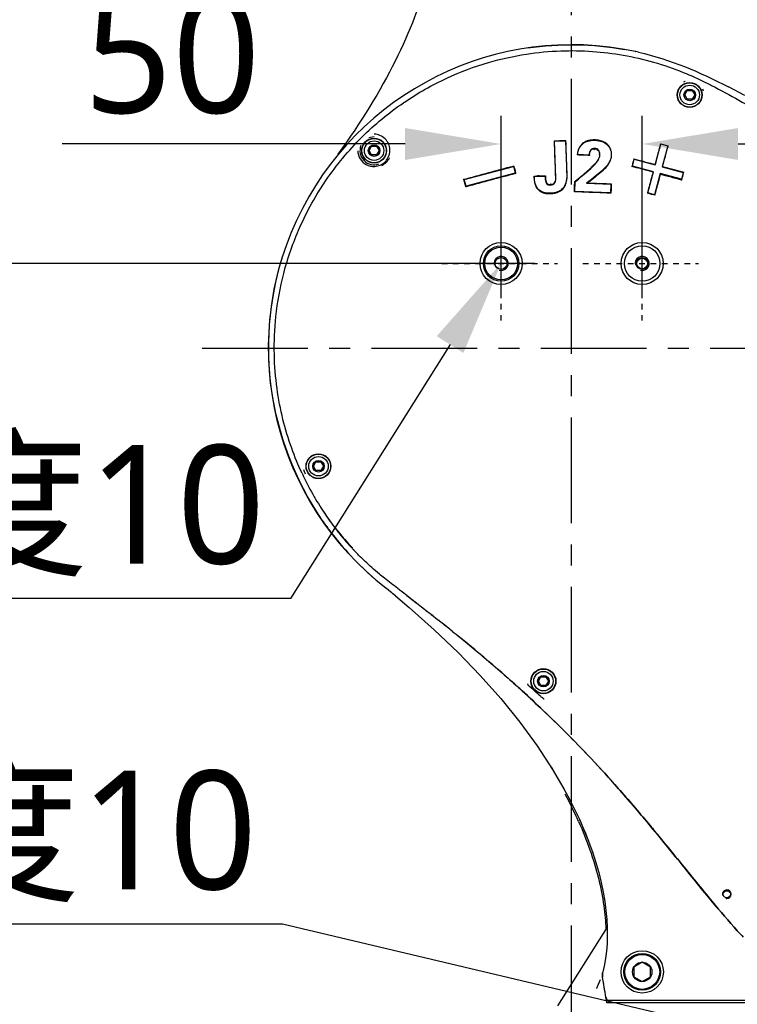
# Model space of a CAD drawing. Header units: millimetres. Extents: x 7426 to 8300, y 124 to 421.
# Tile 51 of 135: x 7994 to 8006, y 233 to 250. Entities that reach past the tile are written whole.
import ezdxf
from ezdxf import colors
from ezdxf.entities.mleader import LeaderData, LeaderLine
from ezdxf.math import Vec2, Vec3

# ---------------------------------------------------------------- set-up
doc = ezdxf.new("R2010")
doc.units = ezdxf.units.MM
doc.linetypes.add('BANKLINE1', pattern=[5.5, 4, -1.5])
doc.linetypes.add('CENTER', pattern=[0.6, 0.375, -0.075, 0.075, -0.075])
for name, color, linetype in [('00_COMPONENTS', 7, 'BANKLINE1'), ('DIM', 7, 'Continuous'), ('外形图', 7, 'Continuous')]:
    doc.layers.add(name, color=color, linetype=linetype)
doc.styles.add('微软雅黑', font='msyh.ttc')
doc.dimstyles.new('尺寸标注_1_20比例', dxfattribs={"dimtxt": 2.1, "dimasz": 1.7, "dimexe": 0.5, "dimexo": 0.4, "dimgap": 0.5, "dimtad": 1, "dimdec": 1, "dimlfac": 20, "dimdsep": 46, "dimtxsty": '微软雅黑', "dimcen": 0.09, "dimadec": 0, "dimazin": 0, "dimtp": 0.01, "dimtm": 0.01, "dimtfac": 1, "dimtdec": 1, "dimtofl": 0, "dimtmove": 0, "dimatfit": 3, "dimfxl": 1, "dimtolj": 1, "dimarcsym": 0})

# ---------------------------------------------------------------- blocks, each defined once
blk = doc.blocks.new('*D1470')
at = {"layer": 'Defpoints', "color": 0}
for p in [(8004.753, 247.864), (8002.253, 244.734), (8004.753, 244.734)]:
    blk.add_point(p, dxfattribs=at)
at = {"layer": '外形图', "color": 0, "lineweight": -2, "ltscale": 20}
for p, q in [((8002.253, 245.134), (8002.253, 248.364)), ((8004.753, 245.134), (8004.753, 248.364)), ((8000.553, 247.864), (7994.474, 247.864)), ((8006.453, 247.864), (8008.153, 247.864))]:
    blk.add_line(p, q, dxfattribs=at)
at = {"layer": '外形图', "color": 0}
for points in [[(8000.553, 247.581), (8000.553, 248.147), (8002.253, 247.864)], [(8006.453, 248.147), (8006.453, 247.581), (8004.753, 247.864)]]:
    blk.add_solid(points, dxfattribs=at)
at = {"layer": '外形图', "color": 0, "insert": (7996.425, 249.45), "char_height": 2.1, "attachment_point": 5, "style": '微软雅黑'}
blk.add_mtext('\\A1;50', dxfattribs=at)
blk = doc.blocks.new('*D1474')
at = {"layer": 'Defpoints', "color": 0}
for p in [(8001.253, 278.022), (8006.141, 219.247), (8032.106, 219.247)]:
    blk.add_point(p, dxfattribs=at)
at = {"layer": '外形图', "color": 0, "lineweight": -2, "ltscale": 20}
for p, q in [((8001.653, 278.022), (8032.606, 278.022)), ((8032.106, 276.322), (8032.106, 220.947)), ((8006.541, 219.247), (8032.606, 219.247))]:
    blk.add_line(p, q, dxfattribs=at)
at = {"layer": '外形图', "color": 0}
for points in [[(8032.389, 276.322), (8031.823, 276.322), (8032.106, 278.022)], [(8031.823, 220.947), (8032.389, 220.947), (8032.106, 219.247)]]:
    blk.add_solid(points, dxfattribs=at)
at = {"layer": '外形图', "color": 0, "insert": (8030.515, 248.634), "char_height": 2.1, "attachment_point": 5, "rotation": 90, "style": '微软雅黑'}
blk.add_mtext('\\A1;1175.5', dxfattribs=at)
blk = doc.blocks.new('*D1509')
at = {"layer": 'Defpoints', "color": 0}
for p in [(8003.253, 245.747), (7980.418, 231.347), (8010.753, 231.347)]:
    blk.add_point(p, dxfattribs=at)
at = {"layer": 'DIM', "color": 0, "linetype": 'ByBlock', "lineweight": -2, "ltscale": 20}
for p, q in [((8002.853, 245.747), (7979.918, 245.747)), ((7980.418, 244.047), (7980.418, 233.047)), ((8010.353, 231.347), (7979.918, 231.347))]:
    blk.add_line(p, q, dxfattribs=at)
at = {"layer": 'DIM', "color": 0}
for points in [[(7980.701, 244.047), (7980.134, 244.047), (7980.418, 245.747)], [(7980.134, 233.047), (7980.701, 233.047), (7980.418, 231.347)]]:
    blk.add_solid(points, dxfattribs=at)
at = {"layer": 'DIM', "color": 0, "insert": (7978.833, 238.547), "char_height": 2.1, "attachment_point": 5, "rotation": 90, "style": '微软雅黑'}
blk.add_mtext('\\A1;288', dxfattribs=at)
blk = doc.blocks.new('*D1510')
at = {"layer": 'Defpoints', "color": 0}
for p in [(7980.418, 251.497), (8003.253, 251.497), (8003.253, 245.747)]:
    blk.add_point(p, dxfattribs=at)
at = {"layer": 'DIM', "color": 0, "linetype": 'ByBlock', "lineweight": -2, "ltscale": 20}
for p, q in [((8002.853, 251.497), (7979.918, 251.497)), ((7980.418, 247.447), (7980.418, 249.797)), ((8002.853, 245.747), (7979.918, 245.747))]:
    blk.add_line(p, q, dxfattribs=at)
at = {"layer": 'DIM', "color": 0}
for points in [[(7980.701, 249.797), (7980.134, 249.797), (7980.418, 251.497)], [(7980.134, 247.447), (7980.701, 247.447), (7980.418, 245.747)]]:
    blk.add_solid(points, dxfattribs=at)
at = {"layer": 'DIM', "color": 0, "insert": (7978.826, 248.622), "char_height": 2.1, "attachment_point": 5, "rotation": 90, "style": '微软雅黑'}
blk.add_mtext('\\A1;115', dxfattribs=at)
blk = doc.blocks.new('*D1521')
at = {"layer": 'Defpoints', "color": 0}
for p in [(7972.253, 275.472), (8011.003, 220.145), (8011.003, 204.003)]:
    blk.add_point(p, dxfattribs=at)
at = {"layer": 'DIM', "color": 0, "linetype": 'ByBlock', "lineweight": -2, "ltscale": 20}
for p, q in [((7972.253, 275.072), (7972.253, 203.503)), ((8011.003, 219.745), (8011.003, 203.503)), ((7973.953, 204.003), (8009.303, 204.003))]:
    blk.add_line(p, q, dxfattribs=at)
at = {"layer": 'DIM', "color": 0}
for points in [[(7973.953, 204.287), (7973.953, 203.72), (7972.253, 204.003)], [(8009.303, 203.72), (8009.303, 204.287), (8011.003, 204.003)]]:
    blk.add_solid(points, dxfattribs=at)
at = {"layer": 'DIM', "color": 0, "insert": (7991.628, 205.571), "char_height": 2.1, "attachment_point": 5, "style": '微软雅黑'}
blk.add_mtext('\\A1;775', dxfattribs=at)

msp = doc.modelspace()

# ---------------------------------------------------------------- linework, layer by layer
at = {"layer": '00_COMPONENTS', "linetype": 'CENTER', "ltscale": 5}
msp.add_line((7996.9551, 244.2467), (8010.2462, 244.2467), dxfattribs=at)
at = {"layer": '00_COMPONENTS', "linetype": 'ByBlock', "ltscale": 20}
for centre, radius in [((8002.2532, 245.7465), 0.3728), ((8002.2532, 245.7465), 0.3135), ((8002.2532, 245.7465), 0.2906), ((8004.753, 245.7468), 0.3728), ((8004.753, 245.7468), 0.3135)]:
    msp.add_circle(centre, radius, dxfattribs=at)
at = {"layer": '外形图', "linetype": 'CENTER', "ltscale": 5}
msp.add_line((8003.5034, 220.145), (8003.5034, 281.8736), dxfattribs=at)
at = {"layer": '外形图', "linetype": 'Continuous'}
for p, q in [((8004.6311, 249.5021), (8004.636, 249.501)), ((8005.8781, 248.9531), (8005.8923, 248.946)), ((8005.5073, 248.7329), (8005.5513, 248.8092)), ((8005.5513, 248.8092), (8005.6394, 248.8092)), ((8005.6394, 248.8092), (8005.6834, 248.7329)), ((8006.5732, 248.7203), (8006.2806, 248.874)), ((8005.5513, 248.6567), (8005.5073, 248.7329)), ((8005.6394, 248.6567), (8005.5513, 248.6567)), ((8005.6834, 248.7329), (8005.6394, 248.6567)), ((7999.9125, 247.9803), (8000.0034, 247.9974)), ((8003.2006, 247.9139), (8003.1937, 247.9203)), ((8003.1937, 247.9203), (8003.1939, 247.914)), ((8003.1939, 247.914), (8003.1961, 247.8471)), ((8003.2004, 247.9142), (8003.3958, 247.9207)), ((8003.222, 247.2621), (8003.2004, 247.9142)), ((8003.2633, 247.9226), (8003.2866, 247.9234)), ((8003.2866, 247.9234), (8003.3098, 247.9241)), ((8003.3956, 247.9269), (8003.4025, 247.9272)), ((8003.3958, 247.9207), (8003.4157, 247.32)), ((8003.396, 247.9204), (8003.4025, 247.9272)), ((8003.4048, 247.8597), (8003.4025, 247.9272)), ((7999.9152, 247.7469), (7999.9592, 247.8231)), ((7999.9592, 247.6706), (7999.9152, 247.7469)), ((7999.9592, 247.8231), (8000.0472, 247.8231)), ((8000.0472, 247.8231), (8000.0913, 247.7469)), ((8000.0913, 247.7469), (8000.0472, 247.6706)), ((8004.986, 247.4921), (8005.0863, 247.8664)), ((8005.08, 247.8679), (8005.058, 247.7861)), ((8005.0799, 247.8679), (8005.2137, 247.832)), ((8005.0863, 247.8664), (8005.207, 247.8341)), ((8005.207, 247.8341), (8005.1067, 247.4598)), ((8005.1918, 247.7503), (8005.2137, 247.832)), ((8000.0472, 247.6706), (7999.9592, 247.6706)), ((8003.8112, 247.6688), (8003.6102, 247.677)), ((8003.7699, 247.6634), (8003.7462, 247.6643)), ((8004.5793, 247.4717), (8004.6117, 247.5924)), ((8004.5952, 247.5556), (8004.5832, 247.5111)), ((8004.6071, 247.6002), (8004.5952, 247.5556)), ((8004.6119, 247.5921), (8004.6071, 247.6002)), ((8004.6071, 247.6002), (8004.6491, 247.589)), ((8004.6117, 247.5924), (8004.986, 247.4921)), ((8004.6491, 247.589), (8004.691, 247.5778)), ((8004.9924, 247.5408), (8004.9814, 247.4999)), ((8005.126, 247.505), (8005.137, 247.5459)), ((8001.6016, 247.235), (8002.471, 247.4679)), ((8002.4694, 247.4739), (8002.476, 247.4757)), ((8002.471, 247.4679), (8002.5033, 247.3471)), ((8002.4712, 247.4676), (8002.476, 247.4757)), ((8002.476, 247.4757), (8002.4879, 247.4311)), ((8002.4879, 247.4311), (8002.4999, 247.3865)), ((8002.4999, 247.3865), (8002.5099, 247.3489)), ((8003.4225, 247.3198), (8003.4204, 247.3873)), ((8004.5731, 247.4734), (8004.5713, 247.4665)), ((8004.5795, 247.4714), (8004.5713, 247.4665)), ((8004.6553, 247.4439), (8004.5713, 247.4665)), ((8004.5832, 247.5111), (8004.5731, 247.4734)), ((8004.9536, 247.3714), (8004.5793, 247.4717)), ((8004.8533, 246.9971), (8004.9536, 247.3714)), ((8004.899, 247.5221), (8004.9814, 247.4999)), ((8004.9456, 247.3663), (8004.9044, 247.3772)), ((8004.9456, 247.3662), (8004.9344, 247.3246)), ((8004.9539, 247.3711), (8004.9456, 247.3662)), ((8004.9862, 247.4918), (8004.9814, 247.4999)), ((8005.1067, 247.4598), (8005.481, 247.3595)), ((8005.1068, 247.4595), (8005.115, 247.4641)), ((8005.115, 247.4641), (8005.126, 247.505)), ((8005.1151, 247.4641), (8005.1563, 247.453)), ((8005.1563, 247.453), (8005.4055, 247.3863)), ((8005.4055, 247.3863), (8005.4894, 247.3638)), ((8005.4812, 247.3592), (8005.4894, 247.3638)), ((8005.4877, 247.3577), (8005.4894, 247.3638)), ((8001.5937, 247.2393), (8001.6, 247.241)), ((8001.6019, 247.2346), (8001.5937, 247.2393)), ((8001.5953, 247.2333), (8001.5937, 247.2393)), ((8001.6056, 247.1947), (8001.5953, 247.2333)), ((8001.634, 247.1142), (8001.6016, 247.235)), ((8001.6176, 247.1501), (8001.6056, 247.1947)), ((8002.5033, 247.3471), (8001.634, 247.1142)), ((8002.5035, 247.3468), (8002.5118, 247.342)), ((8002.5118, 247.342), (8002.5052, 247.3402)), ((8002.5099, 247.3489), (8002.5118, 247.342)), ((8002.8438, 247.2882), (8002.8369, 247.2945)), ((8002.8381, 247.2596), (8002.8369, 247.2945)), ((8002.8436, 247.2885), (8003.0346, 247.2948)), ((8002.8445, 247.2603), (8002.8436, 247.2885)), ((8002.9281, 247.2976), (8002.9509, 247.2983)), ((8003.033, 247.301), (8003.0417, 247.3013)), ((8003.0346, 247.2948), (8003.0345, 247.2628)), ((8003.0349, 247.2945), (8003.0417, 247.3013)), ((8003.0415, 247.2667), (8003.0414, 247.2623)), ((8003.0417, 247.3013), (8003.0415, 247.2667)), ((8003.2132, 247.3347), (8003.2157, 247.2615)), ((8003.5554, 247.118), (8003.5587, 247.1987)), ((8003.5581, 247.0242), (8003.565, 247.1958)), ((8003.5653, 247.1955), (8003.5587, 247.1987)), ((8005.0743, 247.339), (8004.974, 246.9648)), ((8005.0681, 247.2888), (8005.0792, 247.3304)), ((8005.4486, 247.2387), (8005.0743, 247.339)), ((8005.0746, 247.3388), (8005.0793, 247.3304)), ((8005.0793, 247.3304), (8005.1209, 247.3192)), ((8005.1209, 247.3192), (8005.1625, 247.308)), ((8005.4468, 247.2319), (8005.4536, 247.2301)), ((8005.481, 247.3595), (8005.4486, 247.2387)), ((8005.4489, 247.2384), (8005.4535, 247.23)), ((8005.4535, 247.23), (8005.4655, 247.2746)), ((8005.4655, 247.2746), (8005.4774, 247.3192)), ((8005.4774, 247.3192), (8005.4877, 247.3577)), ((8001.6295, 247.1056), (8001.6176, 247.1501)), ((8001.6342, 247.1139), (8001.6295, 247.1056)), ((8001.6358, 247.1073), (8001.6295, 247.1056)), ((8003.5514, 247.0173), (8003.5538, 247.0777)), ((8003.5583, 247.0239), (8003.5514, 247.0173)), ((8003.5578, 247.0171), (8003.5514, 247.0173)), ((8003.5538, 247.0777), (8003.5546, 247.0979)), ((8003.5546, 247.0979), (8003.5554, 247.118)), ((8003.6239, 247.0144), (8003.5578, 247.0171)), ((8004.1925, 246.9986), (8003.5581, 247.0242)), ((8003.7666, 247.1688), (8004.1987, 247.1514)), ((8003.7859, 247.1743), (8003.8329, 247.1724)), ((8004.1987, 247.1514), (8004.1925, 246.9986)), ((8004.1989, 247.1576), (8004.2059, 247.1573)), ((8004.1989, 247.151), (8004.2059, 247.1573)), ((8004.2021, 247.065), (8004.1994, 246.9983)), ((8004.2029, 247.0834), (8004.2021, 247.065)), ((8004.2036, 247.1019), (8004.2029, 247.0834)), ((8004.2058, 247.1574), (8004.2036, 247.1019)), ((8004.8675, 247.0751), (8004.8471, 246.9988)), ((8004.979, 246.9561), (8005.0013, 247.0392)), ((8004.1922, 246.9914), (8004.1278, 246.994)), ((8004.1991, 246.9912), (8004.1922, 246.9914)), ((8004.1927, 246.9983), (8004.1991, 246.9912)), ((8004.1994, 246.9983), (8004.1991, 246.9912)), ((8004.8471, 246.9988), (8004.8453, 246.9919)), ((8004.8535, 246.9968), (8004.8453, 246.9919)), ((8004.89, 246.9799), (8004.8453, 246.9919)), ((8004.974, 246.9648), (8004.8533, 246.9971)), ((8004.9197, 246.9719), (8004.89, 246.9799)), ((8004.9346, 246.968), (8004.9197, 246.9719)), ((8004.979, 246.9561), (8004.9346, 246.968)), ((8004.9743, 246.9644), (8004.979, 246.9561)), ((7998.9291, 242.1547), (7998.9732, 242.231)), ((7998.9732, 242.0785), (7998.9291, 242.1547)), ((7998.9732, 242.231), (7999.0612, 242.231)), ((7999.0612, 242.231), (7999.1052, 242.1547)), ((7999.1052, 242.1547), (7999.0612, 242.0785)), ((7999.0612, 242.0785), (7998.9732, 242.0785)), ((7999.2459, 241.1482), (7999.246, 241.148)), ((7999.3426, 241.0198), (7999.3357, 241.0286)), ((7999.3749, 240.9791), (7999.3706, 240.9846)), ((7999.3772, 240.976), (7999.3714, 240.9832)), ((7999.3788, 240.9743), (7999.3749, 240.9791)), ((7999.6519, 240.6603), (7999.647, 240.6655)), ((8000.2187, 239.9922), (8000.2252, 239.987)), ((8000.2922, 239.932), (8000.2252, 239.987)), ((8000.5826, 239.8657), (8000.6142, 239.8413)), ((8001.0562, 239.4961), (8001.098, 239.4633)), ((8001.098, 239.4633), (8001.1414, 239.4291)), ((8001.1909, 239.3901), (8001.2108, 239.3744)), ((8002.9153, 238.3467), (8002.9594, 238.4229)), ((8002.9594, 238.2704), (8002.9153, 238.3467)), ((8002.9594, 238.4229), (8003.0474, 238.4229)), ((8003.0474, 238.4229), (8003.0914, 238.3467)), ((8003.0914, 238.3467), (8003.0474, 238.2704)), ((8003.0474, 238.2704), (8002.9594, 238.2704)), ((8003.124, 236.8451), (8003.1557, 236.7968)), ((8003.1557, 236.7968), (8003.3665, 236.4386)), ((8003.6422, 235.8956), (8003.6572, 235.8636)), ((8004.1323, 233.9895), (8003.2539, 232.5968)), ((8004.0849, 233.3262), (8004.0604, 233.2188)), ((8004.7534, 233.3682), (8004.6049, 233.2825)), ((8004.6049, 233.2825), (8004.6049, 233.111)), ((8004.9019, 233.2825), (8004.7534, 233.3682)), ((8004.9019, 233.111), (8004.9019, 233.2825)), ((8004.0604, 233.2188), (8004.0553, 233.1994)), ((8004.6049, 233.111), (8004.7534, 233.0252)), ((8004.7534, 233.0252), (8004.9019, 233.111)), ((8003.9425, 232.9052), (8003.9421, 232.9044)), ((8004.1021, 232.7961), (8004.0967, 232.828)), ((8004.1104, 232.7466), (8004.1021, 232.7961)), ((8004.1147, 232.721), (8004.1104, 232.7466)), ((8004.1271, 232.6467), (8004.1147, 232.721)), ((8017.6074, 232.6467), (8004.1271, 232.6467)), ((8004.1362, 232.6967), (8005.29, 232.6967)), ((8005.29, 232.6967), (8016.2277, 232.6967))]:
    msp.add_line(p, q, dxfattribs=at)
at = {"layer": '外形图', "linetype": 'CENTER', "ltscale": 0.05}
for p, q in [((8002.2533, 244.734), (8002.2533, 246.766)), ((8004.7533, 244.734), (8004.7533, 246.766)), ((8001.2007, 245.7471), (8003.253, 245.7471)), ((8003.7007, 245.7471), (8005.753, 245.7471))]:
    msp.add_line(p, q, dxfattribs=at)
at = {"layer": '外形图', "linetype": 'Continuous'}
for points in [[(8000.3818, 239.8581), (8000.6246, 239.6523), (8001.0702, 239.256), (8001.4908, 238.8558), (8001.8846, 238.4493), (8002.2507, 238.0376), (8002.5867, 237.6213), (8002.8918, 237.2014), (8003.1664, 236.7792), (8003.3665, 236.4386)], [(8002.7192, 238.3003), (8002.7208, 238.2966), (8002.7224, 238.2931), (8002.724, 238.2898), (8002.7258, 238.2866), (8002.7276, 238.2836), (8002.7297, 238.2807), (8002.732, 238.278), (8002.7344, 238.2753), (8002.7369, 238.2728)], [(8002.9564, 238.0738), (8002.9592, 238.0714), (8002.9622, 238.0692), (8002.9652, 238.0673), (8002.9683, 238.0655), (8002.9715, 238.064), (8002.9748, 238.0626), (8002.9782, 238.0614), (8002.9817, 238.0602), (8002.9853, 238.059)], [(8002.9911, 238.0531), (8002.9918, 238.052), (8002.9925, 238.0509), (8002.9933, 238.0499), (8002.9941, 238.0489), (8002.9949, 238.048), (8002.9957, 238.0471), (8002.9965, 238.0463), (8002.9972, 238.0454), (8002.998, 238.0441), (8002.999, 238.0422), (8003.0005, 238.04), (8003.0026, 238.0377), (8003.0054, 238.0353), (8003.0091, 238.0331), (8003.0136, 238.0311)], [(8003.3665, 236.4386), (8003.4385, 236.3073), (8003.544, 236.1028), (8003.6401, 235.9013), (8003.7266, 235.7039), (8003.8038, 235.5107), (8003.8723, 235.3211), (8003.932, 235.1358), (8003.9832, 234.9555), (8004.0265, 234.7794), (8004.062, 234.6082), (8004.09, 234.4426), (8004.111, 234.2818), (8004.1252, 234.1262), (8004.1329, 233.9768), (8004.1345, 233.8331), (8004.1301, 233.6956), (8004.1201, 233.5652), (8004.105, 233.442), (8004.0849, 233.3262)], [(8003.7194, 235.7189), (8003.7479, 235.6525), (8003.8279, 235.4463), (8003.8333, 235.4307)], [(8004.0101, 233.0564), (8003.9751, 232.9709), (8003.9421, 232.9044)]]:
    msp.add_lwpolyline(points, dxfattribs=at)
for centre, radius in [((8005.5953, 248.7329), 0.22), ((8005.5953, 248.7329), 0.2157), ((8005.5953, 248.7329), 0.1725), ((8005.5953, 248.7329), 0.1026), ((8000.0032, 247.7469), 0.22), ((8000.0032, 247.7469), 0.2157), ((8000.0032, 247.7469), 0.1725), ((8000.0032, 247.7469), 0.1026), ((8002.2533, 245.7471), 0.105), ((8002.2535, 245.7468), 0.105), ((8004.7533, 245.7471), 0.105), ((8004.7535, 245.7468), 0.105), ((8004.7535, 245.7468), 0.094), ((7999.0172, 242.1547), 0.22), ((7999.0172, 242.1547), 0.2157), ((7999.0172, 242.1547), 0.1725), ((7999.0172, 242.1547), 0.1026), ((8003.0034, 238.3476), 0.2225), ((8003.0034, 238.3467), 0.22), ((8003.0034, 238.3467), 0.2157), ((8003.0034, 238.3467), 0.1725), ((8003.0034, 238.3467), 0.1026), ((8006.2531, 234.5726), 0.0625), ((8004.7534, 233.1967), 0.375), ((8004.7534, 233.1967), 0.325), ((8004.7534, 233.1967), 0.31), ((8004.7534, 233.1967), 0.1715)]:
    msp.add_circle(centre, radius, dxfattribs=at)
for centre, radius, start, end in [((8003.5034, 244.2467), 5.375, 77.83567, 232.32952), ((8003.5176, 244.3159), 5.3044, 77.76287, 77.93207), ((8003.5589, 244.3751), 5.2378, 77.55432, 78.13303), ((8005.5904, 248.7256), 0.2579, 108.39832, 114.13269), ((8005.5916, 248.7219), 0.2617, 106.70866, 108.40605), ((8005.5915, 248.7232), 0.2602, 16.57913, 25.45992), ((8002.0599, 286.9285), 39.0244, 271.83541, 271.96147), ((8003.897, 247.4654), 0.4706, 87.6394, 91.2436), ((8003.947, 247.6404), 0.289, 62.55157, 67.67371), ((8000.0034, 247.7465), 0.2508, 158.81068, 289.99936), ((8003.8684, 247.6735), 0.2628, 152.47797, 163.54359), ((8003.8555, 247.68), 0.2484, 146.704, 152.42935), ((8003.9168, 247.6986), 0.0896, 141.94497, 148.17197), ((8003.9728, 247.6853), 0.2382, 12.31571, 23.63952), ((8003.9563, 247.6818), 0.255, 6.92911, 12.30007), ((8000.01, 247.7409), 0.2689, 311.04933, 316.67457), ((8004.1363, 247.6319), 0.5344, 175.09895, 175.90227), ((8004.4661, 247.5864), 0.653, 172.35086, 173.40461), ((8003.4113, 248.0878), 0.9481, 313.14262, 315.88344), ((8003.5625, 247.9411), 0.7374, 315.88666, 319.32404), ((8002.3059, 262.4766), 15.1914, 272.00332, 272.17554), ((8003.4181, 247.2785), 0.5803, 181.86572, 184.15597), ((8003.3324, 247.2723), 0.4943, 184.157, 186.78252), ((8003.2697, 247.2649), 0.4313, 186.78424, 189.71036), ((8003.0599, 242.4418), 4.8576, 91.55431, 92.09189), ((8003.2097, 247.2482), 0.1677, 189.4791, 192.69274), ((7995.2919, 257.3353), 13.0802, 309.19859, 309.4333), ((7996.2509, 256.1692), 11.5704, 309.43339, 309.69391), ((8000.7, 251.2753), 5.1323, 306.96109, 307.56471), ((8003.0839, 247.2502), 0.2633, 245.8795, 250.94199), ((8003.1062, 247.5251), 0.5408, 271.84119, 275.26704), ((8003.1145, 247.4346), 0.4499, 275.2687, 279.24058), ((8002.2533, 245.7471), 0.125, 255, 195), ((8004.7533, 245.7471), 0.125, 255, 195), ((8003.5142, 244.2614), 5.2829, 204.98908, 209.51899), ((8003.5504, 244.281), 5.324, 209.51166, 210.58736), ((8003.5285, 244.268), 5.2986, 210.58631, 214.61074), ((8003.4718, 244.2303), 5.2306, 212.36695, 216.10979), ((8003.4383, 244.2072), 5.1898, 214.62405, 216.11667), ((8003.571, 244.2679), 5.4359, 215.81025, 216.84618), ((8003.2186, 244.0471), 4.918, 216.11881, 217.23285), ((8003.2334, 244.0581), 4.9364, 216.12243, 218.23762), ((8003.2316, 244.056), 4.9339, 216.11841, 216.39868), ((8003.2351, 244.0585), 4.9381, 216.39872, 216.98375), ((8003.2377, 244.0605), 4.9415, 216.98371, 217.1528), ((8003.5728, 244.2692), 5.4382, 216.84616, 217.22277), ((8003.5771, 244.2724), 5.4435, 217.22182, 221.99086), ((8003.2403, 244.0625), 4.9448, 217.15285, 217.84758), ((8003.2367, 244.0608), 4.9406, 217.23208, 217.3525), ((8003.2426, 244.0653), 4.9481, 217.35255, 217.64967), ((8003.2585, 244.0776), 4.9682, 217.65004, 218.50354), ((8003.2432, 244.0648), 4.9484, 217.97705, 218.18016), ((8003.244, 244.0654), 4.9494, 218.18016, 218.34761), ((8003.2664, 244.0838), 4.9782, 218.23498, 218.50317), ((8003.2446, 244.0659), 4.9502, 218.34761, 218.51618), ((8003.1637, 244.0741), 4.8893, 218.98755, 223.51687), ((8003.6393, 244.413), 5.4727, 218.64202, 221.5582), ((8003.2718, 244.0882), 4.9852, 218.50314, 218.65447), ((8003.2456, 244.0667), 4.9515, 218.62257, 218.87368), ((8003.3079, 244.1175), 5.0317, 218.65897, 220.88324), ((8003.284, 244.0979), 5.0008, 218.6548, 219.45987), ((8003.303, 244.1135), 5.0256, 218.87882, 220.93976), ((8003.2954, 244.1073), 5.0155, 219.45953, 219.58877), ((8003.3152, 244.1238), 5.0414, 219.59014, 220.88298), ((8003.3438, 244.1485), 5.0791, 220.88247, 221.09192), ((8003.3699, 244.1713), 5.1138, 221.09236, 221.69225), ((8003.6929, 244.4597), 5.5438, 221.55222, 222.637), ((8003.3951, 244.1937), 5.1475, 221.69179, 221.86526), ((8003.4285, 244.2237), 5.1924, 221.86622, 222.69756), ((8003.5493, 244.2549), 5.4111, 222.04973, 229.18402), ((8003.4751, 244.2667), 5.2558, 222.69702, 223.25017), ((8003.5175, 244.3066), 5.314, 223.3283, 223.85023), ((8003.5424, 244.3305), 5.3485, 223.84988, 224.04427), ((7986.5749, 223.1984), 21.6374, 50.34962, 50.65697), ((7976.8598, 209.095), 38.8537, 52.36939, 52.55732), ((8022.1197, 267.3341), 34.904, 232.3598, 232.86697), ((7981.5789, 214.5664), 31.6361, 51.68949, 51.80346), ((7981.9704, 215.0614), 31.0048, 51.3867, 51.8056), ((7982.0741, 215.1915), 30.8387, 51.22409, 51.64427), ((7986.5494, 220.1958), 24.2654, 47.45677, 48.15628), ((7996.479, 232.6409), 7.8405, 28.00665, 28.2078), ((7996.7488, 232.7817), 7.5361, 25.13746, 28.0247), ((7997.1327, 232.9642), 7.1111, 24.02932, 25.12061), ((8006.2531, 234.5726), 0.075, 269.9991, 89.9991), ((8006.2531, 234.5727), 0.0751, 255.44565, 269.99201), ((8015.4386, 242.0426), 12.1195, 222.04937, 222.78853), ((8004.2817, 233.1383), 0.2345, 164.90899, 176.51974), ((7875.5742, 211.2752), 130.3172, 9.483512, 9.642805), ((7902.4256, 215.8144), 103.0848, 9.499831, 9.655364), ((8004.2841, 233.1378), 0.2369, 165.05276, 170.51627), ((8010.5215, 236.0263), 7.2013, 207.09203, 207.53977)]:
    msp.add_arc(centre, radius, start, end, dxfattribs=at)
for points in [[(8000.9689, 250.8655), (8000.6918, 249.8674), (8000.1985, 248.8353), (7999.3605, 247.6837)], [(8002.7219, 249.5647), (8003.2886, 249.6489), (8003.8764, 249.6391), (8004.4406, 249.5393)], [(8004.6877, 249.4899), (8005.2436, 249.3672), (8005.7756, 249.1368), (8006.2806, 248.874)], [(8003.1937, 247.9203), (8003.2169, 247.921), (8003.2401, 247.9219), (8003.2633, 247.9226)], [(8003.7795, 247.9175), (8003.7495, 247.907), (8003.7208, 247.8912), (8003.6964, 247.8707)], [(8003.7005, 247.866), (8003.7546, 247.9114), (8003.8263, 247.9329), (8003.9159, 247.9293)], [(8003.8306, 247.9306), (8003.8133, 247.9276), (8003.7961, 247.9233), (8003.7795, 247.9175)], [(8003.8868, 247.9358), (8003.868, 247.9354), (8003.8491, 247.9338), (8003.8306, 247.9306)], [(8003.9159, 247.9293), (8004.0111, 247.9255), (8004.0834, 247.8993), (8004.1333, 247.8513)], [(8003.9769, 247.9297), (8003.9569, 247.9329), (8003.9366, 247.9347), (8003.9164, 247.9356)], [(8004.0568, 247.9078), (8004.0312, 247.9183), (8004.0041, 247.9253), (8003.9769, 247.9297)], [(8004.1382, 247.8557), (8004.1211, 247.8721), (8004.1012, 247.886), (8004.0802, 247.8969)], [(8003.1961, 247.8471), (8003.2016, 247.6763), (8003.2073, 247.5055), (8003.2132, 247.3347)], [(8003.4204, 247.3873), (8003.4153, 247.5448), (8003.4101, 247.7022), (8003.4048, 247.8597)], [(8003.6164, 247.7479), (8003.6096, 247.7251), (8003.6059, 247.7013), (8003.6038, 247.6776)], [(8003.6102, 247.677), (8003.616, 247.757), (8003.6461, 247.8204), (8003.7005, 247.866)], [(8003.6964, 247.8707), (8003.6778, 247.8551), (8003.6613, 247.8366), (8003.6479, 247.8163)], [(8003.8407, 247.7585), (8003.826, 247.7397), (8003.816, 247.71), (8003.8112, 247.6688)], [(8003.8189, 247.6733), (8003.8214, 247.6918), (8003.8248, 247.7104), (8003.8316, 247.7277)], [(8003.9138, 247.7845), (8003.88, 247.7859), (8003.8551, 247.7768), (8003.8407, 247.7585)], [(8003.8462, 247.7539), (8003.857, 247.7677), (8003.8779, 247.7797), (8003.8946, 247.7744)], [(8003.9137, 247.7773), (8003.9324, 247.7766), (8003.9595, 247.7698), (8003.9635, 247.7515)], [(8003.9802, 247.7517), (8003.9635, 247.7725), (8003.9413, 247.7834), (8003.9138, 247.7845)], [(8003.9752, 247.747), (8003.9859, 247.7338), (8003.9964, 247.7173), (8003.9957, 247.7003)], [(8004.0039, 247.6717), (8004.0052, 247.7043), (8003.9969, 247.731), (8003.9802, 247.7517)], [(8004.1333, 247.8513), (8004.1836, 247.8031), (8004.2075, 247.7413), (8004.2044, 247.6649)], [(8004.191, 247.7808), (8004.1787, 247.8088), (8004.1602, 247.8346), (8004.1382, 247.8557)], [(8004.2113, 247.6641), (8004.2119, 247.6803), (8004.2114, 247.6965), (8004.2095, 247.7125)], [(8005.058, 247.7861), (8005.0361, 247.7044), (8005.0142, 247.6226), (8004.9924, 247.5408)], [(8005.137, 247.5459), (8005.1554, 247.614), (8005.1736, 247.6821), (8005.1918, 247.7503)], [(8000.2727, 247.6193), (8000.2451, 247.5597), (8000.1933, 247.5075), (8000.1339, 247.4795)], [(8003.6748, 247.6671), (8003.6509, 247.6681), (8003.6271, 247.6691), (8003.6033, 247.6701)], [(8003.7462, 247.6643), (8003.7224, 247.6653), (8003.6986, 247.6662), (8003.6748, 247.6671)], [(8003.8174, 247.6614), (8003.8016, 247.6621), (8003.7858, 247.6627), (8003.7699, 247.6634)], [(8003.9588, 247.5656), (8003.9411, 247.5388), (8003.9196, 247.5144), (8003.8968, 247.4919)], [(8003.9013, 247.4875), (8003.9671, 247.5528), (8004.0016, 247.6141), (8004.0039, 247.6717)], [(8003.9764, 247.596), (8003.9712, 247.5855), (8003.9652, 247.5753), (8003.9588, 247.5656)], [(8003.9974, 247.6715), (8003.9968, 247.6563), (8003.9938, 247.6411), (8003.9891, 247.6266)], [(8004.2044, 247.6649), (8004.2016, 247.5966), (8004.1719, 247.5301), (8004.1164, 247.4653)], [(8004.156, 247.5054), (8004.1657, 247.5201), (8004.1746, 247.5354), (8004.1822, 247.5512)], [(8004.1822, 247.5512), (8004.1893, 247.5661), (8004.1953, 247.5815), (8004.2, 247.5973)], [(8004.2, 247.5973), (8004.2064, 247.619), (8004.2104, 247.6416), (8004.2113, 247.6641)], [(8004.691, 247.5778), (8004.7604, 247.5592), (8004.8297, 247.5407), (8004.899, 247.5221)], [(8001.6, 247.241), (8001.8898, 247.3186), (8002.1796, 247.3963), (8002.4694, 247.4739)], [(8003.565, 247.1958), (8003.7233, 247.3249), (8003.8351, 247.422), (8003.9013, 247.4875)], [(8003.6407, 247.2661), (8003.7045, 247.3191), (8003.7679, 247.3725), (8003.8293, 247.4282)], [(8004.1164, 247.4653), (8004.0607, 247.4003), (8003.9438, 247.3016), (8003.7666, 247.1688)], [(8004.0596, 247.3961), (8003.9872, 247.328), (8003.9077, 247.2677), (8003.8289, 247.2071)], [(8003.8293, 247.4282), (8003.8522, 247.4489), (8003.8748, 247.4701), (8003.8968, 247.4919)], [(8004.1218, 247.4605), (8004.134, 247.4748), (8004.1455, 247.4898), (8004.156, 247.5054)], [(8004.9044, 247.3772), (8004.8214, 247.3994), (8004.7383, 247.4216), (8004.6553, 247.4439)], [(8002.5052, 247.3402), (8002.2154, 247.2625), (8001.9256, 247.1849), (8001.6358, 247.1073)], [(8002.9249, 247.0497), (8002.8746, 247.0914), (8002.8478, 247.1613), (8002.8445, 247.2603)], [(8002.8446, 247.1921), (8002.8481, 247.1718), (8002.8532, 247.1516), (8002.8605, 247.1323)], [(8002.9509, 247.2983), (8002.9783, 247.299), (8003.0056, 247.3001), (8003.033, 247.301)], [(8003.0345, 247.2628), (8003.0344, 247.2522), (8003.0348, 247.2423), (8003.0358, 247.233)], [(8003.0358, 247.233), (8003.0424, 247.1673), (8003.0739, 247.1356), (8003.1233, 247.1372)], [(8003.0461, 247.2113), (8003.0487, 247.1999), (8003.0525, 247.1885), (8003.0582, 247.1783)], [(8003.2011, 247.1682), (8003.2163, 247.1873), (8003.2234, 247.2189), (8003.222, 247.2621)], [(8003.2162, 247.2498), (8003.2174, 247.2351), (8003.2193, 247.2193), (8003.2138, 247.2057)], [(8003.4157, 247.32), (8003.4193, 247.211), (8003.3957, 247.1299), (8003.3462, 247.0767)], [(8003.4014, 247.1562), (8003.4116, 247.1846), (8003.4176, 247.2146), (8003.4206, 247.2446)], [(8003.4206, 247.2446), (8003.423, 247.2696), (8003.4235, 247.2947), (8003.4227, 247.3198)], [(8004.9344, 247.3246), (8004.9121, 247.2414), (8004.8898, 247.1583), (8004.8675, 247.0751)], [(8005.0013, 247.0392), (8005.0236, 247.1224), (8005.0459, 247.2056), (8005.0681, 247.2888)], [(8005.1625, 247.308), (8005.2317, 247.2894), (8005.3011, 247.2708), (8005.3704, 247.2523)], [(8005.3704, 247.2523), (8005.3958, 247.2455), (8005.4213, 247.2387), (8005.4468, 247.2319)], [(8002.8605, 247.1323), (8002.8731, 247.099), (8002.8934, 247.0668), (8002.9209, 247.0441)], [(8002.9209, 247.0441), (8002.9376, 247.0303), (8002.9565, 247.0188), (8002.9763, 247.0099)], [(8003.1231, 246.9917), (8003.041, 246.989), (8002.9752, 247.0081), (8002.9249, 247.0497)], [(8003.0582, 247.1783), (8003.0702, 247.1569), (8003.0987, 247.1427), (8003.1233, 247.1435)], [(8003.3462, 247.0767), (8003.2964, 247.0232), (8003.2221, 246.995), (8003.1231, 246.9917)], [(8003.1233, 247.1372), (8003.1596, 247.1384), (8003.1856, 247.1487), (8003.2011, 247.1682)], [(8003.1961, 247.1719), (8003.1857, 247.1588), (8003.1692, 247.1475), (8003.1524, 247.147)], [(8003.1868, 246.9905), (8003.2152, 246.9952), (8003.2434, 247.0029), (8003.2697, 247.0145)], [(8003.2697, 247.0145), (8003.3001, 247.028), (8003.3287, 247.0474), (8003.3513, 247.0717)], [(8003.3513, 247.0717), (8003.3643, 247.0857), (8003.3755, 247.1016), (8003.3846, 247.1184)], [(8003.3846, 247.1184), (8003.3912, 247.1305), (8003.3968, 247.1432), (8003.4014, 247.1562)], [(8004.1278, 246.994), (8003.9598, 247.0008), (8003.7919, 247.0076), (8003.6239, 247.0144)], [(8003.8329, 247.1724), (8003.9264, 247.1688), (8004.0198, 247.1648), (8004.1132, 247.1611)], [(8004.1132, 247.1611), (8004.1418, 247.1599), (8004.1703, 247.1588), (8004.1989, 247.1576)], [(8002.9979, 247.0013), (8003.0132, 246.996), (8003.029, 246.9921), (8003.045, 246.9894)], [(8003.045, 246.9894), (8003.0708, 246.985), (8003.0973, 246.9837), (8003.1236, 246.9846)], [(7998.7898, 242.0144), (7998.7753, 242.039), (7998.7594, 242.0655), (7998.7578, 242.094)], [(7999.3263, 241.0439), (7999.3395, 241.0281), (7999.3519, 241.0116), (7999.3648, 240.9955)], [(7999.3633, 240.998), (7999.351, 241.0133), (7999.3387, 241.0287), (7999.3263, 241.0439)], [(8000.5826, 239.8657), (8000.6564, 239.8088), (8000.73, 239.7518), (8000.8038, 239.695)], [(8000.9745, 239.5603), (8001.0017, 239.5389), (8001.0289, 239.5175), (8001.0562, 239.4961)], [(8004.0502, 233.104), (8004.0461, 233.1279), (8004.0464, 233.1529), (8004.0504, 233.1769)]]:
    msp.add_open_spline(points, degree=3, dxfattribs=at)
for points, knots in [([(8000.5415, 248.6069), (8000.7798, 248.7685), (8001.2611, 249.0403), (8001.9936, 249.3147), (8002.6744, 249.4657), (8003.2937, 249.5244), (8003.869, 249.5146), (8004.4208, 249.4471), (8004.9601, 249.3231), (8005.4477, 249.1554), (8005.748, 249.0173), (8005.8781, 248.9531)], [0, 0, 0, 0, 0.1539549, 0.2945398, 0.4171487, 0.5261557, 0.6267414, 0.7245703, 0.8232141, 0.9223924, 1, 1, 1, 1]), ([(8005.8923, 248.946), (8005.9232, 248.9308), (8006.117, 248.8332), (8006.4663, 248.6423), (8006.9393, 248.3704), (8007.4013, 248.0808), (8007.8545, 247.7777), (8008.299, 247.4594), (8008.7418, 247.119), (8009.198, 246.7427), (8009.6832, 246.3124), (8010.2055, 245.8107), (8010.7638, 245.2246), (8011.316, 244.5843), (8011.6702, 244.1304), (8011.8353, 243.9084)], [0, 0, 0, 0, 0.0131223, 0.0827948, 0.1519032, 0.2213151, 0.2908718, 0.3599585, 0.4299504, 0.5040106, 0.5856085, 0.6774223, 0.7803457, 0.8944248, 1, 1, 1, 1]), ([(7998.7259, 242.0296), (7998.6582, 242.1748), (7998.5292, 242.4881), (7998.3774, 242.9903), (7998.2707, 243.5462), (7998.222, 244.1575), (7998.2507, 244.8426), (7998.3889, 245.6053), (7998.6748, 246.4241), (7999.1334, 247.2475), (7999.7548, 247.9965), (8000.265, 248.4185), (8000.5355, 248.6028), (8000.5415, 248.6069)], [0, 0, 0, 0, 0.0647624, 0.1368685, 0.2118849, 0.2933086, 0.3843955, 0.4885549, 0.6057359, 0.7336472, 0.8677905, 0.9970579, 1, 1, 1, 1]), ([(8000.2829, 247.7666), (8000.2794, 247.8365), (8000.2175, 247.9783), (8000.0739, 248.036), (8000.0048, 248.0371)], [0, 0, 0, 0, 0.5031679, 1, 1, 1, 1]), ([(7999.7128, 247.7449), (7999.7137, 247.6943), (7999.7426, 247.593), (7999.8602, 247.4871), (8000.0263, 247.4493), (8000.1403, 247.4978), (8000.1866, 247.5381)], [0, 0, 0, 0, 0.2377968, 0.4655449, 0.7120717, 1, 1, 1, 1]), ([(8000.2056, 247.5564), (8000.2195, 247.5712), (8000.2651, 247.6322), (8000.2857, 247.7112), (8000.2829, 247.7666)], [0, 0, 0, 0, 0.2685454, 1, 1, 1, 1]), ([(8003.8316, 247.7277), (8003.8329, 247.7308), (8003.8356, 247.7371), (8003.8389, 247.743), (8003.8407, 247.7459)], [0, 0, 0, 0, 0.5015625, 1, 1, 1, 1]), ([(8003.8946, 247.7744), (8003.8957, 247.774), (8003.8979, 247.7732), (8003.8999, 247.7721), (8003.901, 247.7715)], [0, 0, 0, 0, 0.4918108, 1, 1, 1, 1]), ([(8003.901, 247.7715), (8003.9018, 247.771), (8003.9034, 247.7699), (8003.905, 247.7687), (8003.9057, 247.7681)], [0, 0, 0, 0, 0.4899277, 1, 1, 1, 1]), ([(8003.9635, 247.7515), (8003.9637, 247.7507), (8003.964, 247.7489), (8003.9642, 247.7471), (8003.9642, 247.7462)], [0, 0, 0, 0, 0.4865652, 1, 1, 1, 1]), ([(8003.9891, 247.6266), (8003.9874, 247.6213), (8003.9835, 247.611), (8003.9789, 247.6009), (8003.9764, 247.596)], [0, 0, 0, 0, 0.5000989, 1, 1, 1, 1]), ([(8003.9915, 247.6844), (8003.991, 247.6834), (8003.9898, 247.6814), (8003.9885, 247.6794), (8003.9878, 247.6785)], [0, 0, 0, 0, 0.4888834, 1, 1, 1, 1]), ([(8003.9957, 247.7003), (8003.9956, 247.6976), (8003.9948, 247.6921), (8003.9928, 247.687), (8003.9915, 247.6844)], [0, 0, 0, 0, 0.4853982, 1, 1, 1, 1]), ([(8003.0414, 247.2624), (8003.0414, 247.2587), (8003.0415, 247.2514), (8003.0418, 247.2441), (8003.042, 247.2405)], [0, 0, 0, 0, 0.5001661, 1, 1, 1, 1]), ([(8003.042, 247.2405), (8003.0422, 247.2371), (8003.0428, 247.2305), (8003.0437, 247.2238), (8003.0443, 247.2205)], [0, 0, 0, 0, 0.4993849, 1, 1, 1, 1]), ([(8003.2138, 247.2057), (8003.2123, 247.202), (8003.2078, 247.1945), (8003.2009, 247.1894), (8003.1969, 247.1872)], [0, 0, 0, 0, 0.4722496, 1, 1, 1, 1]), ([(8003.2155, 247.2615), (8003.2156, 247.2596), (8003.2158, 247.2557), (8003.2161, 247.2518), (8003.2162, 247.2498)], [0, 0, 0, 0, 0.4933861, 1, 1, 1, 1]), ([(8003.1361, 247.1502), (8003.1351, 247.1507), (8003.1331, 247.1517), (8003.1312, 247.1529), (8003.1302, 247.1535)], [0, 0, 0, 0, 0.4914, 1, 1, 1, 1]), ([(8003.1524, 247.147), (8003.1497, 247.1469), (8003.1441, 247.1473), (8003.1387, 247.149), (8003.1361, 247.1502)], [0, 0, 0, 0, 0.4920504, 1, 1, 1, 1]), ([(8003.1969, 247.1872), (8003.196, 247.1868), (8003.1941, 247.1858), (8003.1922, 247.185), (8003.1912, 247.1846)], [0, 0, 0, 0, 0.4872668, 1, 1, 1, 1]), ([(7999.1627, 241.0873), (7998.674, 241.7647), (7998.0035, 243.3701), (7998.1352, 245.1066), (7998.3898, 245.9024)], [0, 0, 0, 0, 0.4999364, 1, 1, 1, 1]), ([(8000.096, 240.2435), (8000.0501, 240.2813), (7999.9235, 240.3894), (7999.7928, 240.5147), (7999.708, 240.6017), (7999.6979, 240.6121)], [0, 0, 0, 0, 0.3282706, 0.9198404, 1, 1, 1, 1]), ([(8000.4816, 239.9433), (8000.462, 239.9583), (8000.364, 240.0332), (8000.2341, 240.1315), (8000.1265, 240.2183), (8000.096, 240.2435)], [0, 0, 0, 0, 0.1511644, 0.7570875, 1, 1, 1, 1]), ([(8000.6142, 239.8413), (8000.6311, 239.8282), (8000.728, 239.7533), (8000.848, 239.6595), (8000.951, 239.5787), (8000.9745, 239.5603)], [0, 0, 0, 0, 0.1404475, 0.8041629, 1, 1, 1, 1]), ([(8001.3876, 239.2334), (8001.4782, 239.1606), (8001.6683, 239.0061), (8001.9649, 238.7585), (8002.2594, 238.5046), (8002.4538, 238.3317), (8002.5418, 238.2522)], [0, 0, 0, 0, 0.2301609, 0.4848988, 0.7650847, 1, 1, 1, 1]), ([(8006.0666, 234.354), (8005.7084, 234.7796), (8005.0203, 235.6543), (8003.5677, 237.341), (8002.3299, 238.4709), (8001.4654, 239.1703)], [0, 0, 0, 0, 0.2500923, 0.5001609, 1, 1, 1, 1]), ([(8002.5418, 238.2522), (8002.5693, 238.2274), (8002.7235, 238.0876), (8003.0137, 237.8176), (8003.4217, 237.4195), (8003.8668, 236.9606), (8004.3547, 236.4251), (8004.7515, 235.9606), (8004.9875, 235.6749), (8005.0491, 235.5999)], [0, 0, 0, 0, 0.0304081, 0.1708669, 0.3255139, 0.4984604, 0.6957128, 0.9203217, 1, 1, 1, 1]), ([(8005.0548, 235.5931), (8004.9913, 235.6704), (8004.7534, 235.9583), (8004.3547, 236.4251), (8003.8668, 236.9606), (8003.4217, 237.4195), (8003.0137, 237.8176), (8002.7235, 238.0876), (8002.5694, 238.2274), (8002.5419, 238.2522)], [0, 0, 0, 0, 0.0819173, 0.3059848, 0.5027616, 0.6752911, 0.8295653, 0.9696855, 1, 1, 1, 1]), ([(8003.6275, 235.8598), (8003.701, 235.6951), (8003.9011, 235.1947), (8004.0661, 234.5358), (8004.1051, 234.0863), (8004.1098, 233.9538)], [0, 0, 0, 0, 0.2570301, 0.7710903, 1, 1, 1, 1]), ([(8005.0491, 235.5999), (8005.1749, 235.4468), (8005.4884, 235.0601), (8005.9436, 234.4954), (8006.2865, 234.0944), (8006.439, 233.9253)], [0, 0, 0, 0, 0.2731367, 0.6861233, 1, 1, 1, 1]), ([(8006.439, 233.9253), (8006.2865, 234.0944), (8005.9436, 234.4954), (8005.4902, 235.0578), (8005.1786, 235.4422), (8005.0548, 235.5931)], [0, 0, 0, 0, 0.315166, 0.7298491, 1, 1, 1, 1]), ([(8006.2531, 234.6476), (8006.2417, 234.6476), (8006.219, 234.6424), (8006.1909, 234.6195), (8006.1763, 234.5853), (8006.1781, 234.5613), (8006.1816, 234.55), (8006.1819, 234.5491)], [0, 0, 0, 0, 0.2448959, 0.4897917, 0.7346876, 0.9795834, 1, 1, 1, 1]), ([(8004.0476, 233.1526), (8004.0472, 233.1445), (8004.0471, 233.1282), (8004.0488, 233.112), (8004.0502, 233.104)], [0, 0, 0, 0, 0.5008743, 1, 1, 1, 1])]:
    msp.add_open_spline(points, degree=3, knots=knots, dxfattribs=at)

# ---------------------------------------------------------------- dimensions: what is measured, and where the dimension line sits
at = {"layer": 'DIM', "linetype": 'ByBlock', "ltscale": 20}
dim = msp.add_linear_dim(base=(8011.0034, 204.0032), p1=(7972.2534, 275.4716), p2=(8011.0034, 220.145), dimstyle='尺寸标注_1_20比例', dxfattribs=at)
dim.commit()
dim.dimension.update_dxf_attribs({"geometry": '*D1521', "text_midpoint": (7991.6284, 204.0032), "dimtype": 160})
for base, p2, picture, middle in [((7980.4177, 251.4967), (8003.2531, 251.4967), '*D1510', (7978.8264, 248.6219)), ((7980.4177, 231.3467), (8010.7531, 231.3467), '*D1509', (7978.8332, 238.5469))]:
    dim = msp.add_linear_dim(base=base, p1=(8003.253, 245.7471), p2=p2, angle=90, dimstyle='尺寸标注_1_20比例', dxfattribs=at)
    dim.commit()
    dim.dimension.update_dxf_attribs({"geometry": picture, "text_midpoint": middle})
at = {"layer": '外形图', "ltscale": 20}
dim = msp.add_linear_dim(base=(8032.1061, 219.2467), p1=(8001.2534, 278.0216), p2=(8006.1415, 219.2467), angle=90, dimstyle='尺寸标注_1_20比例', dxfattribs=at)
dim.commit()
dim.dimension.update_dxf_attribs({"geometry": '*D1474', "text_midpoint": (8032.1061, 248.6342), "dimtype": 160})
dim = msp.add_linear_dim(base=(8004.7533, 247.864), p1=(8002.2533, 244.734), p2=(8004.7533, 244.734), dimstyle='尺寸标注_1_20比例', dxfattribs=at)
dim.commit()
dim.dimension.update_dxf_attribs({"geometry": '*D1470', "text_midpoint": (7996.4248, 247.864), "dimtype": 160})

# ---------------------------------------------------------------- leaders
at = {"layer": '外形图'}
ml = msp.add_multileader_mtext('Standard', dxfattribs=at)
ml.set_content('2×M5{\\A1;\\C256;深度10}', style='微软雅黑')
ml.set_leader_properties()
ml.build(insert=Vec2(0, 0))
ml.multileader.update_dxf_attribs({"text_left_attachment_type": 5, "text_right_attachment_type": 5, "dogleg_length": 0.15, "arrow_head_size": 1.7})
ctx = ml.context
ctx.base_point, ctx.char_height, ctx.arrow_head_size, ctx.landing_gap_size, ctx.plane_origin = Vec3(7981.2143, 239.8129), 2.1, 1.7, 0.3, Vec3(8002.2533, 245.75)
ctx.left_attachment, ctx.right_attachment, ctx.text_align_type = 5, 5, 2
notes = []
notes.append((ctx, [(0, (1, 1, 0), (7998.5217, 239.8129), (-1, 0), 0.15, [(0, [(8002.2533, 245.75)], 0, [])])]))
ctx.mtext.insert, ctx.mtext.alignment, ctx.mtext.flow_direction = Vec3(7998.0717, 242.5298), 3, 5
ml = msp.add_multileader_mtext('Standard', dxfattribs=at)
ml.set_content('2×M5{\\A1;\\C256;深度10}', style='微软雅黑')
ml.set_leader_properties()
ml.build(insert=Vec2(0, 0))
ml.multileader.update_dxf_attribs({"text_left_attachment_type": 5, "text_right_attachment_type": 5, "dogleg_length": 0.15, "arrow_head_size": 1.7})
ctx = ml.context
ctx.base_point, ctx.char_height, ctx.arrow_head_size, ctx.landing_gap_size, ctx.plane_origin = Vec3(7981.0727, 234.0429), 2.1, 1.7, 0.3, Vec3(8009.7534, 231.3496)
ctx.left_attachment, ctx.right_attachment, ctx.text_align_type = 5, 5, 2
notes.append((ctx, [(0, (1, 1, 0), (7998.38, 234.0429), (-1, 0), 0.15, [(0, [(8009.7534, 231.3496)], 0, [])])]))
ctx.mtext.insert, ctx.mtext.alignment, ctx.mtext.flow_direction = Vec3(7997.93, 236.7598), 3, 5
for ctx, leaders in notes:
    for number, flags, end, landing, length, lines in leaders:
        leader = LeaderData()
        leader.index, (leader.has_last_leader_line, leader.has_dogleg_vector, leader.attachment_direction) = number, flags
        leader.last_leader_point, leader.dogleg_vector, leader.dogleg_length = Vec3(end), Vec3(landing), length
        for number, points, colour, breaks in lines:
            line = LeaderLine()
            line.index, line.vertices, line.color, line.breaks = number, Vec3.list(points), colors.encode_raw_color(colour), breaks
            leader.lines.append(line)
        ctx.leaders.append(leader)

doc.saveas('drawing.dxf')
